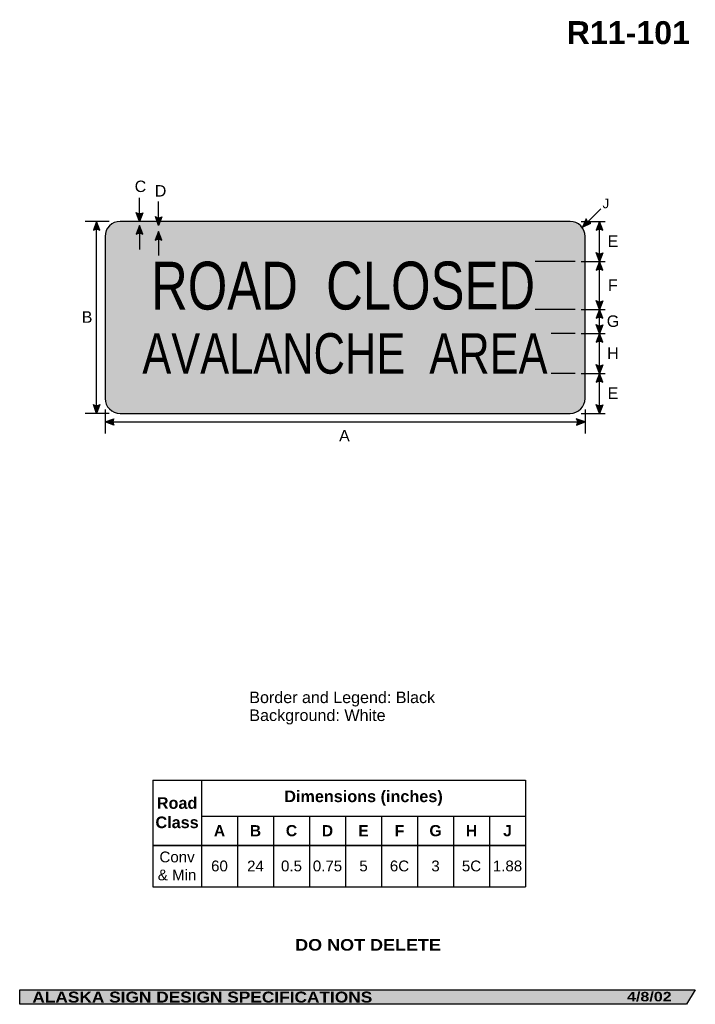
# Model space of a CAD drawing. Header units: feet. Extents: x 7 to 92, y 0 to 123.
import ezdxf
from ezdxf.enums import TextEntityAlignment as Align

# ---------------------------------------------------------------- set-up
doc = ezdxf.new("R2010")
doc.units = ezdxf.units.FT
doc.header["$MEASUREMENT"] = 0
doc.layers.add('Sign', color=7, linetype='Continuous')
doc.styles.add('ARIAL', font='arial.ttf')
doc.styles.add('ARIAL B', font='arialbd.ttf')
doc.styles.add('ARIAL BLACK B', font='ariblk.ttf')
doc.styles.add('ARIAL BLACK BI', font='ariblk.ttf')
doc.styles.add('FHWA SERIES C2000EX', font='txt')

# ---------------------------------------------------------------- blocks, each defined once
blk = doc.blocks.new('*T2')
at = {"color": 0, "linetype": 'ByBlock', "lineweight": -2, "transparency": 16777216}
for p, q in [((0, 0), (46.60000000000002, 0)), ((0, 0), (0, -13.31944237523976)), ((6.100000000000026, 0), (6.100000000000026, -13.31944237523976)), ((46.60000000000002, 0), (46.60000000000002, -13.31944237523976)), ((6.100000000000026, -4.494676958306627), (46.60000000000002, -4.494676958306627)), ((10.60000000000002, -4.494676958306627), (10.60000000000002, -13.31944237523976)), ((15.10000000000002, -4.494676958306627), (15.10000000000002, -13.31944237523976)), ((19.60000000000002, -4.494676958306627), (19.60000000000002, -13.31944237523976)), ((24.10000000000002, -4.494676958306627), (24.10000000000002, -13.31944237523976)), ((28.60000000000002, -4.494676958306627), (28.60000000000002, -13.31944237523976)), ((33.10000000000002, -4.494676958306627), (33.10000000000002, -13.31944237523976)), ((37.60000000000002, -4.494676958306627), (37.60000000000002, -13.31944237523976)), ((42.10000000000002, -4.494676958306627), (42.10000000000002, -13.31944237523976)), ((0, -8.16182956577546), (46.60000000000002, -8.16182956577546)), ((0, -13.31944237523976), (46.60000000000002, -13.31944237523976))]:
    blk.add_line(p, q, dxfattribs=at)
at = {"color": 18, "transparency": 16777216, "attachment_point": 5}
for s, insert, char_height, width, style in [('Dimensions (inches)', (26.35000000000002, -2.247338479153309), 1.45, 40.38, 'ARIAL B'), ('Road Class', (3.050000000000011, -4.080914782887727), 1.45, 5.980000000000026, 'ARIAL B'), ('A', (8.350000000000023, -6.328253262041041), 1.399999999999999, 4.379999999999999, 'ARIAL B'), ('B', (12.85000000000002, -6.328253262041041), 1.399999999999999, 4.379999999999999, 'ARIAL B'), ('C', (17.35000000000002, -6.328253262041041), 1.399999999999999, 4.379999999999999, 'ARIAL B'), ('D', (21.85000000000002, -6.328253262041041), 1.399999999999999, 4.379999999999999, 'ARIAL B'), ('E', (26.35000000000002, -6.328253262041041), 1.399999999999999, 4.379999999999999, 'ARIAL B'), ('F', (30.85000000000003, -6.328253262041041), 1.399999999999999, 4.379999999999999, 'ARIAL B'), ('G', (35.35000000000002, -6.328253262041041), 1.399999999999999, 4.379999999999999, 'ARIAL B'), ('H', (39.85000000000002, -6.328253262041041), 1.399999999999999, 4.379999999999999, 'ARIAL B'), ('J', (44.35000000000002, -6.328253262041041), 1.399999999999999, 4.379999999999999, 'ARIAL B'), ('Conv & Min', (3.050000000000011, -10.74063597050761), 1.35, 5.980000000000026, 'ARIAL'), ('60', (8.350000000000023, -10.74063597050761), 1.35, 4.379999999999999, 'ARIAL'), ('24', (12.85000000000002, -10.74063597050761), 1.35, 4.379999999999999, 'ARIAL'), ('0.5', (17.35000000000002, -10.74063597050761), 1.35, 4.379999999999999, 'ARIAL'), ('0.75', (21.85000000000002, -10.74063597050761), 1.35, 4.379999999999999, 'ARIAL'), ('5', (26.35000000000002, -10.74063597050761), 1.35, 4.379999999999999, 'ARIAL'), ('6C', (30.85000000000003, -10.74063597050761), 1.35, 4.379999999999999, 'ARIAL'), ('3', (35.35000000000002, -10.74063597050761), 1.35, 4.379999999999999, 'ARIAL'), ('5C', (39.85000000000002, -10.74063597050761), 1.35, 4.379999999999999, 'ARIAL'), ('1.88', (44.35000000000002, -10.74063597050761), 1.35, 4.379999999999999, 'ARIAL')]:
    blk.add_mtext(s, dxfattribs=dict(at, insert=insert, char_height=char_height, width=width, style=style))

msp = doc.modelspace()

# ---------------------------------------------------------------- hatches: boundary and pattern name
h = msp.add_hatch(color=256)
h.dxf.hatch_style = 1
edge = h.paths.add_edge_path()
edge.add_line((22.78888921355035, 99.2815115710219), (22.37851161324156, 98.19257950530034))
edge.add_line((22.37851161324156, 98.19257950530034), (21.97096846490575, 99.29072748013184))
edge.add_arc((22.38671135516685, 99.88807430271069), 0.7277811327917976, 235.162761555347, 303.5461345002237)
h = msp.add_hatch(color=256)
h.dxf.hatch_style = 1
edge = h.paths.add_edge_path()
edge.add_line((25.17429287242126, 98.77910696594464), (24.76391527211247, 97.69017490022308))
edge.add_line((24.76391527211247, 97.69017490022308), (24.35637212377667, 98.7883228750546))
edge.add_arc((24.77211501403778, 99.38566969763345), 0.7277811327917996, 235.1627615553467, 303.5461345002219)
h = msp.add_hatch(color=256)
h.dxf.hatch_style = 1
edge = h.paths.add_edge_path()
edge.add_line((78.19292320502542, 98.5262636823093), (77.74239218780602, 97.45332164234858))
edge.add_line((77.74239218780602, 97.45332164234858), (78.79327218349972, 97.9706915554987))
edge.add_arc((78.90197507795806, 98.6903088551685), 0.7277811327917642, 193.0266678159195, 261.4100407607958, ccw=False)
h = msp.add_hatch(color=256)
h.dxf.hatch_style = 1
edge = h.paths.add_edge_path()
edge.add_line((17.42425422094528, 97.10364743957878), (17.01387662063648, 98.19257950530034))
edge.add_line((17.01387662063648, 98.19257950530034), (16.60633347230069, 97.09443153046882))
edge.add_arc((17.02207636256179, 96.49708470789), 0.7277811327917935, 56.45386549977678, 124.8372384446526, ccw=False)
h = msp.add_hatch(color=256)
h.dxf.hatch_style = 1
edge = h.paths.add_edge_path()
edge.add_line((22.77063403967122, 96.60364416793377), (22.36025643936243, 97.69257623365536))
edge.add_line((22.36025643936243, 97.69257623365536), (21.95271329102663, 96.59442825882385))
edge.add_arc((22.36845618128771, 95.99708143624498), 0.7277811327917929, 56.45386549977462, 124.8372384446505, ccw=False)
h = msp.add_hatch(color=256)
h.dxf.hatch_style = 1
edge = h.paths.add_edge_path()
edge.add_line((80.27856961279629, 97.10364743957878), (79.86819201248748, 98.19257950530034))
edge.add_line((79.86819201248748, 98.19257950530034), (79.4606488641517, 97.09443153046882))
edge.add_arc((79.8763917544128, 96.49708470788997), 0.7277811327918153, 56.45386549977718, 124.837238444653, ccw=False)
h = msp.add_hatch(color=256)
h.dxf.hatch_style = 1
edge = h.paths.add_edge_path()
edge.add_line((25.15606370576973, 95.85384700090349), (24.74568610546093, 96.94277906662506))
edge.add_line((24.74568610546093, 96.94277906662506), (24.33814295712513, 95.84463109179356))
edge.add_arc((24.75388584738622, 95.24728426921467), 0.7277811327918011, 56.4538654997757, 124.8372384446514, ccw=False)
h = msp.add_hatch(color=256)
h.dxf.hatch_style = 1
edge = h.paths.add_edge_path()
edge.add_line((80.27853858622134, 94.27662871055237), (79.86816098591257, 93.18769664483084))
edge.add_line((79.86816098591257, 93.18769664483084), (79.46061783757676, 94.28584461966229))
edge.add_arc((79.87636072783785, 94.88319144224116), 0.7277811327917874, 235.1627615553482, 303.546134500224)
h = msp.add_hatch(color=256)
h.dxf.hatch_style = 1
edge = h.paths.add_edge_path()
edge.add_line((80.27853858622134, 92.09876457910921), (79.86816098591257, 93.1876966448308))
edge.add_line((79.86816098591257, 93.1876966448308), (79.46061783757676, 92.08954866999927))
edge.add_arc((79.87636072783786, 91.49220184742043), 0.727781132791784, 56.453865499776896, 124.8372384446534, ccw=False)
h = msp.add_hatch(color=256)
h.dxf.hatch_style = 1
edge = h.paths.add_edge_path()
edge.add_line((80.27850139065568, 88.27662872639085), (79.86812379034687, 87.1876966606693))
edge.add_line((79.86812379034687, 87.1876966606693), (79.46058064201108, 88.28584463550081))
edge.add_arc((79.8763235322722, 88.88319145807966), 0.7277811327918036, 235.1627615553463, 303.5461345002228)
h = msp.add_hatch(color=256)
h.dxf.hatch_style = 1
edge = h.paths.add_edge_path()
edge.add_line((80.27850139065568, 86.09876459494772), (79.86812379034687, 87.1876966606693))
edge.add_line((79.86812379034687, 87.1876966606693), (79.46058064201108, 86.08954868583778))
edge.add_arc((79.87632353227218, 85.49220186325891), 0.7277811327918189, 56.45386549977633, 124.83723844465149, ccw=False)
h = msp.add_hatch(color=256)
h.dxf.hatch_style = 1
edge = h.paths.add_edge_path()
edge.add_line((80.27848279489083, 85.27695425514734), (79.86810519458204, 84.1880221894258))
edge.add_line((79.86810519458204, 84.1880221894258), (79.46056204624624, 85.2861701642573))
edge.add_arc((79.87630493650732, 85.88351698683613), 0.7277811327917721, 235.1627615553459, 303.5461345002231)
h = msp.add_hatch(color=256)
h.dxf.hatch_style = 1
edge = h.paths.add_edge_path()
edge.add_line((80.27848279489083, 83.09909012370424), (79.86810519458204, 84.1880221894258))
edge.add_line((79.86810519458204, 84.1880221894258), (79.46056204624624, 83.08987421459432))
edge.add_arc((79.87630493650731, 82.49252739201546), 0.7277811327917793, 56.453865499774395, 124.8372384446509, ccw=False)
h = msp.add_hatch(color=256)
h.dxf.hatch_style = 1
edge = h.paths.add_edge_path()
edge.add_line((80.27845179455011, 80.27630322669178), (79.86807419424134, 79.18737116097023))
edge.add_line((79.86807419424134, 79.18737116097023), (79.46053104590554, 80.28551913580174))
edge.add_arc((79.87627393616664, 80.88286595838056), 0.7277811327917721, 235.1627615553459, 303.5461345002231)
h = msp.add_hatch(color=256)
h.dxf.hatch_style = 1
edge = h.paths.add_edge_path()
edge.add_line((80.27845179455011, 78.09843909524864), (79.86807419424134, 79.1873711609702))
edge.add_line((79.86807419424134, 79.1873711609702), (79.46053104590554, 78.08922318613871))
edge.add_arc((79.87627393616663, 77.49187636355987), 0.7277811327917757, 56.45386549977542, 124.83723844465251, ccw=False)
h = msp.add_hatch(color=256)
h.dxf.hatch_style = 1
edge = h.paths.add_edge_path()
edge.add_line((17.42425422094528, 75.28671992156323), (17.01387662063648, 74.19778785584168))
edge.add_line((17.01387662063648, 74.19778785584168), (16.60633347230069, 75.29593583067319))
edge.add_arc((17.02207636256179, 75.89328265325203), 0.727781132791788, 235.1627615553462, 303.5461345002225)
h = msp.add_hatch(color=256)
h.dxf.hatch_style = 1
edge = h.paths.add_edge_path()
edge.add_line((80.2784208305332, 75.28151157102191), (79.86804323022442, 74.19257950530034))
edge.add_line((79.86804323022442, 74.19257950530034), (79.46050008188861, 75.29072748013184))
edge.add_arc((79.87624297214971, 75.88807430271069), 0.727781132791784, 235.1627615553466, 303.5461345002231)
h = msp.add_hatch(color=256)
h.dxf.hatch_style = 1
edge = h.paths.add_edge_path()
edge.add_line((19.15448174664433, 72.7134065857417), (18.06595995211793, 73.12487119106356))
edge.add_line((18.06595995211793, 73.12487119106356), (19.16451427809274, 73.53131772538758))
edge.add_arc((19.76144571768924, 73.1149786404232), 0.7277811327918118, 145.1055563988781, 213.4889293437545)
h = msp.add_hatch(color=256)
h.dxf.hatch_style = 1
edge = h.paths.add_edge_path()
edge.add_line((76.97743815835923, 72.71340658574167), (78.06595995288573, 73.12487119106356))
edge.add_line((78.06595995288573, 73.12487119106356), (76.96740562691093, 73.53131772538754))
edge.add_arc((76.37047418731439, 73.11497864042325), 0.7277811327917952, -33.48892934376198, 34.894443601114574, ccw=False)
at = {"layer": 'Sign', "true_color": 0xffffff}
h = msp.add_hatch(color=7, dxfattribs=at)
edge = h.paths.add_edge_path(flags=0)
edge.add_spline(control_points=[(19.94595995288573, 98.19257950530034), (19.94595995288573, 98.19257950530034), (76.18595995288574, 98.19257950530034), (76.18595995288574, 98.19257950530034), (77.22356019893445, 98.19257950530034), (78.06595995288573, 97.35017975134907), (78.06595995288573, 96.3125795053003), (78.06595995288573, 96.3125795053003), (78.06595995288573, 76.07257950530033), (78.06595995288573, 76.07257950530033), (78.06595995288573, 75.03497925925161), (77.22356019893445, 74.19257950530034), (76.18595995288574, 74.19257950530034), (76.18595995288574, 74.19257950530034), (19.94595995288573, 74.19257950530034), (19.94595995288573, 74.19257950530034), (18.90835970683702, 74.19257950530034), (18.06595995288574, 75.03497925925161), (18.06595995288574, 76.07257950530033), (18.06595995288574, 76.07257950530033), (18.06595995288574, 96.3125795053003), (18.06595995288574, 96.3125795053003), (18.06595995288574, 97.35017975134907), (18.90835970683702, 98.19257950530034), (19.94595995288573, 98.19257950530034)], knot_values=[0, 0, 0, 0, 1, 1, 1, 2, 2, 2, 3, 3, 3, 4, 4, 4, 5, 5, 5, 6, 6, 6, 7, 7, 7, 8, 8, 8, 8], degree=3, periodic=0)
at = {"layer": 'Sign', "true_color": 0x000000}
h = msp.add_hatch(color=18, dxfattribs=at)
edge = h.paths.add_edge_path(flags=0)
edge.add_spline(control_points=[(20.06595995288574, 97.69257950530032), (20.06595995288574, 97.69257950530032), (76.06595995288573, 97.69257950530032), (76.06595995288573, 97.69257950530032), (76.89383248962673, 97.69257950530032), (77.56595995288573, 97.02045204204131), (77.56595995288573, 96.19257950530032), (77.56595995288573, 96.19257950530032), (77.56595995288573, 76.19257950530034), (77.56595995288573, 76.19257950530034), (77.56595995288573, 75.36470696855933), (76.89383248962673, 74.69257950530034), (76.06595995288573, 74.69257950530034), (76.06595995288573, 74.69257950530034), (20.06595995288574, 74.69257950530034), (20.06595995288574, 74.69257950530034), (19.23808741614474, 74.69257950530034), (18.56595995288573, 75.36470696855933), (18.56595995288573, 76.19257950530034), (18.56595995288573, 76.19257950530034), (18.56595995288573, 96.19257950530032), (18.56595995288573, 96.19257950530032), (18.56595995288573, 97.02045204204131), (19.23808741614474, 97.69257950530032), (20.06595995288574, 97.69257950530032)], knot_values=[0, 0, 0, 0, 1, 1, 1, 2, 2, 2, 3, 3, 3, 4, 4, 4, 5, 5, 5, 6, 6, 6, 7, 7, 7, 8, 8, 8, 8], degree=3, periodic=0)
at = {"layer": 'Sign', "true_color": 0xffffff}
msp.add_hatch(color=7, dxfattribs=at).paths.add_polyline_path([(22.36025643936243, 97.69257623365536), (22.64290017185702, 96.94258446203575), (22.08191966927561, 96.94258212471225)])
h = msp.add_hatch(color=7, dxfattribs=at)
edge = h.paths.add_edge_path(flags=0)
edge.add_spline(control_points=[(20.51595995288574, 96.94257950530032), (20.51595995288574, 96.94257950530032), (75.61595995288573, 96.94257950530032), (75.61595995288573, 96.94257950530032), (76.27825798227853, 96.94257950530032), (76.81595995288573, 96.40487753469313), (76.81595995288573, 95.74257950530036), (76.81595995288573, 95.74257950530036), (76.81595995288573, 76.64257950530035), (76.81595995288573, 76.64257950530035), (76.81595995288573, 75.98028147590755), (76.27825798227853, 75.44257950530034), (75.61595995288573, 75.44257950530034), (75.61595995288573, 75.44257950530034), (20.51595995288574, 75.44257950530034), (20.51595995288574, 75.44257950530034), (19.85366192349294, 75.44257950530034), (19.31595995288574, 75.98028147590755), (19.31595995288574, 76.64257950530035), (19.31595995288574, 76.64257950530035), (19.31595995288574, 95.74257950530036), (19.31595995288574, 95.74257950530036), (19.31595995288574, 96.40487753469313), (19.85366192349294, 96.94257950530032), (20.51595995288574, 96.94257950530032)], knot_values=[0, 0, 0, 0, 1, 1, 1, 2, 2, 2, 3, 3, 3, 4, 4, 4, 5, 5, 5, 6, 6, 6, 7, 7, 7, 8, 8, 8, 8], degree=3, periodic=0)
at = {"layer": 'Sign', "true_color": 0x000000}
msp.add_hatch(color=18, dxfattribs=at).paths.add_polyline_path([(7.399373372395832, 2.133735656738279), (91.84195454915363, 2.133735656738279), (90.75006357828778, 0.3343149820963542), (7.402168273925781, 0.3343149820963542)], flags=0)

# ---------------------------------------------------------------- linework, layer by layer
for p, q in [((24.02027408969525, 28.35765248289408), (70.62027408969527, 28.35765248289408)), ((24.02027408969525, 20.22534680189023), (70.62027408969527, 20.22534680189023)), ((24.02027408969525, 20.1672080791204), (70.62027408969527, 20.1672080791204))]:
    msp.add_line(p, q)
for points in [[(22.78888921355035, 99.2815115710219), (22.37851161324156, 98.19257950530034), (21.97096846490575, 99.29072748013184, 0.307560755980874), (22.78888921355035, 99.2815115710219, 4.141293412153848)], [(25.17429287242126, 98.77910696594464), (24.76391527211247, 97.69017490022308), (24.35637212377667, 98.7883228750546, 0.307560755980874), (25.17429287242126, 98.77910696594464, 4.141293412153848)], [(78.19292320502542, 98.5262636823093), (77.74239218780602, 97.45332164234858), (78.79327218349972, 97.9706915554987, -0.307560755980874), (78.19292320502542, 98.5262636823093, -4.141293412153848)], [(17.42425422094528, 97.10364743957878), (17.01387662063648, 98.19257950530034), (16.60633347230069, 97.09443153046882, -0.307560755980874), (17.42425422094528, 97.10364743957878, -4.141293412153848)], [(22.77063403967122, 96.60364416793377), (22.36025643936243, 97.69257623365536), (21.95271329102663, 96.59442825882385, -0.307560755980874), (22.77063403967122, 96.60364416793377, -4.141293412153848)], [(80.27856961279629, 97.10364743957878), (79.86819201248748, 98.19257950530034), (79.4606488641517, 97.09443153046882, -0.307560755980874), (80.27856961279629, 97.10364743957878, -4.141293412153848)], [(25.15606370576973, 95.85384700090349), (24.74568610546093, 96.94277906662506), (24.33814295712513, 95.84463109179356, -0.307560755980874), (25.15606370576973, 95.85384700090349, -4.141293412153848)], [(80.27853858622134, 94.27662871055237), (79.86816098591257, 93.18769664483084), (79.46061783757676, 94.28584461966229, 0.307560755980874), (80.27853858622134, 94.27662871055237, 4.141293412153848)], [(80.27853858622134, 92.09876457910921), (79.86816098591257, 93.1876966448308), (79.46061783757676, 92.08954866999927, -0.307560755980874), (80.27853858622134, 92.09876457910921, -4.141293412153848)], [(80.27850139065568, 88.27662872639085), (79.86812379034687, 87.1876966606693), (79.46058064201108, 88.28584463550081, 0.307560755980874), (80.27850139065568, 88.27662872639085, 4.141293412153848)], [(80.27850139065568, 86.09876459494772), (79.86812379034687, 87.1876966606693), (79.46058064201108, 86.08954868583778, -0.307560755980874), (80.27850139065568, 86.09876459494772, -4.141293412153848)], [(80.27848279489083, 85.27695425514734), (79.86810519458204, 84.1880221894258), (79.46056204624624, 85.2861701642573, 0.307560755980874), (80.27848279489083, 85.27695425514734, 4.141293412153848)], [(80.27848279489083, 83.09909012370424), (79.86810519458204, 84.1880221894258), (79.46056204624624, 83.08987421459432, -0.307560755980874), (80.27848279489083, 83.09909012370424, -4.141293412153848)], [(80.27845179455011, 80.27630322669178), (79.86807419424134, 79.18737116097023), (79.46053104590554, 80.28551913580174, 0.307560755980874), (80.27845179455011, 80.27630322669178, 4.141293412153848)], [(80.27845179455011, 78.09843909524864), (79.86807419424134, 79.1873711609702), (79.46053104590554, 78.08922318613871, -0.307560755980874), (80.27845179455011, 78.09843909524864, -4.141293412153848)], [(17.42425422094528, 75.28671992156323), (17.01387662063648, 74.19778785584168), (16.60633347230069, 75.29593583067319, 0.307560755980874), (17.42425422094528, 75.28671992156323, 4.141293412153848)], [(80.2784208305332, 75.28151157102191), (79.86804323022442, 74.19257950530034), (79.46050008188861, 75.29072748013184, 0.307560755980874), (80.2784208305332, 75.28151157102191, 4.141293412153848)], [(19.15448174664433, 72.7134065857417), (18.06595995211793, 73.12487119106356), (19.16451427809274, 73.53131772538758, 0.307560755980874), (19.15448174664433, 72.7134065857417, 4.141293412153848)], [(76.97743815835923, 72.71340658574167), (78.06595995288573, 73.12487119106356), (76.96740562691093, 73.53131772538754, -0.307560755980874), (76.97743815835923, 72.71340658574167, -4.141293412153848)]]:
    msp.add_lwpolyline(points, format="xyb")
at = {"layer": 'Sign', "color": 18, "lineweight": -3, "true_color": 0x000000}
for p, q in [((22.37851161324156, 98.13027906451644), (22.37851161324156, 101.1302790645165)), ((24.76391527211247, 97.69017490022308), (24.76391527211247, 100.6901749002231)), ((77.74239218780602, 97.45332164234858), (80.04345533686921, 99.75438479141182)), ((18.56595995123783, 98.19257950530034), (15.56595995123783, 98.19257950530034)), ((17.0138766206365, 74.19778785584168), (17.0138766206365, 98.1977878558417)), ((22.36025643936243, 97.69257623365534), (22.36025643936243, 94.69257623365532)), ((77.55814739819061, 98.19257950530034), (80.5581473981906, 98.19257950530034)), ((79.86804323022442, 74.19257950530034), (79.86819201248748, 98.19257950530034)), ((24.74568610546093, 96.94277906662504), (24.74568610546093, 93.94277906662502)), ((76.81986617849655, 93.18737116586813), (71.81986617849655, 93.18737116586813)), ((77.56530885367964, 93.1876966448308), (80.56530885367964, 93.1876966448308)), ((76.81726201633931, 87.18737117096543), (71.81726201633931, 87.18737117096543)), ((77.5656343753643, 87.1876966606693), (80.5656343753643, 87.1876966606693)), ((76.81726201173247, 84.18737117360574), (73.81726201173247, 84.18737117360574)), ((77.56563437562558, 84.1880221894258), (80.56563437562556, 84.1880221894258)), ((76.81726201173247, 79.18737117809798), (73.81726201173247, 79.18737117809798)), ((77.565308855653, 79.1873711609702), (80.56530885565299, 79.1873711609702)), ((18.56595995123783, 74.19257950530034), (15.56595995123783, 74.19257950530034)), ((18.06595995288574, 74.69778785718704), (18.06595995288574, 71.69778785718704)), ((77.55814739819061, 74.19257950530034), (80.5581473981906, 74.19257950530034)), ((78.06595995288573, 74.69778785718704), (78.06595995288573, 71.69778785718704)), ((18.06595995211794, 73.12487119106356), (78.06595995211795, 73.12487119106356))]:
    msp.add_line(p, q, dxfattribs=at)
at = {"layer": 'Sign', "color": 250, "lineweight": -3, "true_color": 0x1f1a17}
msp.add_lwpolyline([(7.399373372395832, 2.133735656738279), (91.84195454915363, 2.133735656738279), (90.75006357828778, 0.3343149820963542), (7.402168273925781, 0.3343149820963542)], close=True, dxfattribs=at)
at = {"layer": 'Sign', "color": 18, "lineweight": -3, "true_color": 0x000000}
msp.add_open_spline([(19.94595995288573, 98.19257950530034), (19.94595995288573, 98.19257950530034), (76.18595995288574, 98.19257950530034), (76.18595995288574, 98.19257950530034), (77.22356019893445, 98.19257950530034), (78.06595995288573, 97.35017975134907), (78.06595995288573, 96.3125795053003), (78.06595995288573, 96.3125795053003), (78.06595995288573, 76.07257950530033), (78.06595995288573, 76.07257950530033), (78.06595995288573, 75.03497925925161), (77.22356019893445, 74.19257950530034), (76.18595995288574, 74.19257950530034), (76.18595995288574, 74.19257950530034), (19.94595995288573, 74.19257950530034), (19.94595995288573, 74.19257950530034), (18.90835970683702, 74.19257950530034), (18.06595995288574, 75.03497925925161), (18.06595995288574, 76.07257950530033), (18.06595995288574, 76.07257950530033), (18.06595995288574, 96.3125795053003), (18.06595995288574, 96.3125795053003), (18.06595995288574, 97.35017975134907), (18.90835970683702, 98.19257950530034), (19.94595995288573, 98.19257950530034)], degree=3, knots=[0, 0, 0, 0, 1, 1, 1, 2, 2, 2, 3, 3, 3, 4, 4, 4, 5, 5, 5, 6, 6, 6, 7, 7, 7, 8, 8, 8, 8], dxfattribs=at)

# ---------------------------------------------------------------- block references
msp.add_blockref('*T2', (24.02027408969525, 28.35765248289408))

# ---------------------------------------------------------------- texts
at = {"layer": 'Sign', "color": 18, "true_color": 0x000000}
for s, height, style, p, p2 in [('R11-101', 2.873777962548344, 'ARIAL B', (75.77087224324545, 120.3452796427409), (91.17087202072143, 120.3452796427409)), ('C', 1.427342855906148, 'ARIAL', (21.77078287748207, 101.8613294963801), (23.21078293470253, 101.8613294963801)), ('D', 1.427342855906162, 'ARIAL', (24.28640787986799, 101.2988294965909), (25.72640793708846, 101.2988294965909)), ('J', 1.193033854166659, 'ARIAL', (80.2447411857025, 99.84362116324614), (81.07807451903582, 99.84362116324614)), ('E', 1.438096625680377, 'ARIAL', (80.86974118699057, 95.00737112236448), (82.20974118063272, 95.00737112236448)), ('F', 1.429672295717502, 'ARIAL', (80.91974118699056, 89.50737113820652), (82.1397412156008, 89.50737113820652)), ('B', 1.438096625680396, 'ARIAL', (15.15099121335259, 85.51778785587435), (16.49099120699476, 85.51778785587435)), ('G', 1.43563083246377, 'ARIAL', (80.77807452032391, 85.0073711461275), (82.33807446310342, 85.0073711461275)), ('AVALANCHE  AREA', 5.060975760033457, 'FHWA SERIES C2000EX', (22.72611622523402, 79.15795450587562), (73.37361669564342, 79.15795450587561)), ('H', 1.427342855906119, 'ARIAL', (80.8280745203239, 81.00737115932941), (82.26807457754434, 81.00737115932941)), ('E', 1.438096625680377, 'ARIAL', (80.86974118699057, 76.0073711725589), (82.20974118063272, 76.0073711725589)), ('A', 1.434945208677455, 'ARIAL', (47.31685838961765, 70.689454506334), (48.65685838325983, 70.689454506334)), ('Border and Legend: Black', 1.437400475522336, 'ARIAL', (36.09675216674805, 37.98373835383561), (59.31675084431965, 37.98373835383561)), ('Background: White', 1.443717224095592, 'ARIAL', (36.09675216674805, 35.74373835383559), (53.13675157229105, 35.74373835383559))]:
    msp.add_text(s, height=height, dxfattribs=dict(at, style=style)).set_placement(p, p2, align=Align.ALIGNED)
at = {"layer": 'Sign', "color": 18, "true_color": 0x000000, "style": 'FHWA SERIES C2000EX'}
msp.add_text('ROAD  CLOSED', height=5.982437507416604, rotation=0.0248693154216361, dxfattribs=at).set_placement((23.81986622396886, 87.1665378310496), (71.81726201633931, 87.18737117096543), align=Align.ALIGNED)
at = {"layer": 'Sign', "color": 7, "true_color": 0xffffff}
for s, height, style, p, p2 in [('DO NOT DELETE', 1.449216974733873, 'ARIAL BLACK B', (41.82763163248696, 7.040290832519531), (60.04763031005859, 7.040290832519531)), ('ALASKA SIGN DESIGN SPECIFICATIONS', 1.370356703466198, 'ARIAL BLACK BI', (8.97915866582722, 0.5510589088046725), (51.46582502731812, 0.5510589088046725)), ('4/8/02', 1.18380937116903, 'ARIAL BLACK BI', (83.30778503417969, 0.7043380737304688), (88.88444773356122, 0.7043380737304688))]:
    msp.add_text(s, height=height, dxfattribs=dict(at, style=style)).set_placement(p, p2, align=Align.ALIGNED)

doc.saveas('drawing.dxf')
